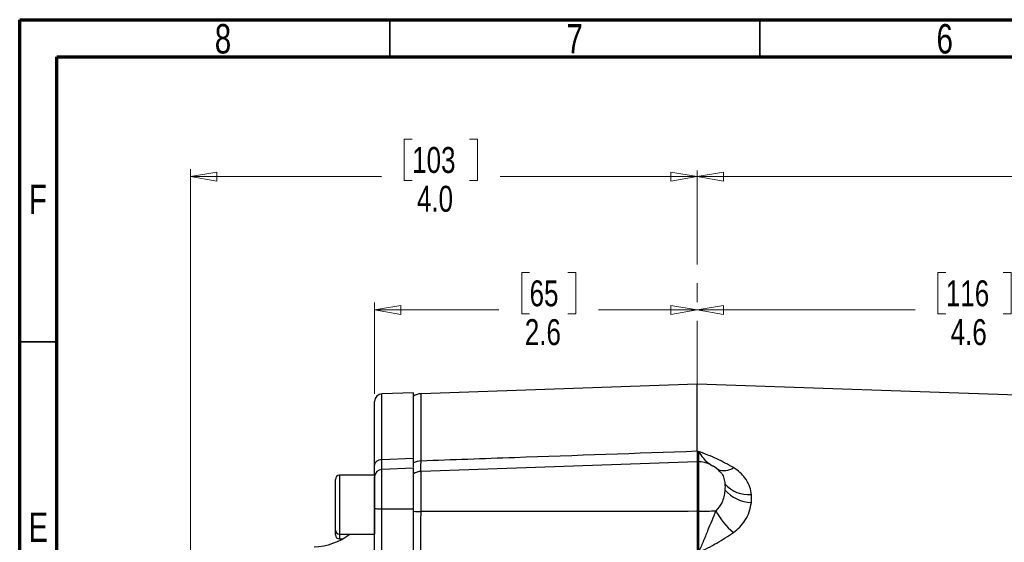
# Model space of a CAD drawing. Header units: inches. Extents: x 0.6 to 16.3, y 0.2 to 11.5.
# Tile 5 of 12: x 0.6 to 5.8, y 8.7 to 11.5. Entities that reach past the tile are written whole.
import ezdxf

# ---------------------------------------------------------------- set-up
doc = ezdxf.new("R2010")
doc.units = ezdxf.units.IN
doc.header["$MEASUREMENT"] = 0
doc.linetypes.add('CENTERX2', pattern=[0.8, 0.5, -0.1, 0.1, -0.1])
doc.styles.add('SLDTEXTSTYLE0', font='TXT', dxfattribs={"width": 0.75})
doc.dimstyles.new('SLDDIMSTYLE1', dxfattribs={"dimtxt": 0.137795, "dimasz": 0.14, "dimexe": 0, "dimexo": 0.0625, "dimgap": 0.034449, "dimtad": 0, "dimdec": 1, "dimlfac": 1.5, "dimrnd": 1e-09, "dimzin": 12, "dimdsep": 46, "dimtxsty": 'SLDTEXTSTYLE0', "dimblk1": 'CLOSED', "dimblk2": 'CLOSED', "dimsah": 1, "dimcen": 0.09, "dimadec": 0, "dimazin": 3, "dimtfac": 1, "dimtdec": 1, "dimtofl": 0, "dimtmove": 0, "dimatfit": 3, "dimldrblk": 'CLOSED', "dimfxl": 0, "dimfrac": 2, "dimtolj": 1, "dimtzin": 12, "dimarcsym": 0})
doc.dimstyles.new('SLDDIMSTYLE5', dxfattribs={"dimtxt": 0.137795, "dimasz": 0.14, "dimexe": 0, "dimexo": 0.0625, "dimgap": 0.034449, "dimtad": 0, "dimdec": 1, "dimlfac": 1.5, "dimrnd": 1e-09, "dimzin": 4, "dimdsep": 46, "dimtxsty": 'SLDTEXTSTYLE0', "dimblk1": 'CLOSED', "dimblk2": 'CLOSED', "dimsah": 1, "dimcen": 0.09, "dimadec": 0, "dimazin": 1, "dimtfac": 1, "dimtdec": 1, "dimtofl": 0, "dimtmove": 0, "dimatfit": 3, "dimldrblk": 'CLOSED', "dimfxl": 0, "dimfrac": 2, "dimtolj": 1, "dimtzin": 12, "dimarcsym": 0})

# ---------------------------------------------------------------- blocks, each defined once
blk = doc.blocks.new('_Closed')
at = {"color": 0, "linetype": 'ByBlock', "lineweight": -2}
for p, q in [((-1, 0.166667), (0, 0)), ((-1, 0.166667), (-1, -0.166667)), ((0, 0), (-1, -0.166667)), ((0, 0), (-1, 0))]:
    blk.add_line(p, q, dxfattribs=at)
blk = doc.blocks.new('_D_6')
at = {"color": 7, "linetype": 'Continuous', "lineweight": 0}
for p, q in [((2.6777, 10.8607), (2.6357, 10.8607)), ((2.6357, 10.8607), (2.6357, 10.6419)), ((2.9831, 10.8607), (3.0251, 10.8607)), ((3.0251, 10.8607), (3.0251, 10.6419)), ((1.4993, 7.9151), (1.4993, 10.7016)), ((1.4993, 10.6622), (2.5148, 10.6622)), ((2.6357, 10.6419), (2.6777, 10.6419)), ((3.0251, 10.6419), (2.9831, 10.6419)), ((4.1943, 10.6622), (3.1459, 10.6622))]:
    blk.add_line(p, q, dxfattribs=at)
at = {"color": 7, "linetype": 'Continuous', "lineweight": 18, "xscale": 0.14, "yscale": 0.14, "rotation": 180.0000000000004}
blk.add_blockref('_Closed', (1.4993, 10.6622), dxfattribs=at)
at = {"color": 7, "linetype": 'Continuous', "lineweight": 18, "xscale": 0.14, "yscale": 0.14}
blk.add_blockref('_Closed', (4.1943, 10.6622), dxfattribs=at)
at = {"color": 7, "linetype": 'Continuous', "lineweight": 18, "char_height": 0.1378, "attachment_point": 1, "style": 'SLDTEXTSTYLE0'}
for s, insert in [('103', (2.6777, 10.8196)), ('4.0', (2.7031, 10.6134))]:
    blk.add_mtext(s, dxfattribs=dict(at, insert=insert))
blk = doc.blocks.new('_D_7')
at = {"color": 7, "linetype": 'Continuous', "lineweight": 0}
for p, q in [((3.3023, 10.152), (3.2604, 10.152)), ((3.2604, 10.152), (3.2604, 9.9333)), ((3.506, 10.152), (3.548, 10.152)), ((3.548, 10.152), (3.548, 9.9333)), ((2.478, 9.5073), (2.478, 9.9929)), ((2.478, 9.9536), (3.1395, 9.9536)), ((4.1943, 9.9536), (3.6688, 9.9536)), ((3.2604, 9.9333), (3.3023, 9.9333)), ((3.548, 9.9333), (3.506, 9.9333))]:
    blk.add_line(p, q, dxfattribs=at)
at = {"color": 7, "linetype": 'Continuous', "lineweight": 18, "xscale": 0.14, "yscale": 0.14}
for p, rotation in [((2.478, 9.9536), 179.9999999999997), ((4.1943, 9.9536), 359.9999999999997)]:
    blk.add_blockref('_Closed', p, dxfattribs=dict(at, rotation=rotation))
at = {"color": 7, "linetype": 'Continuous', "lineweight": 18, "char_height": 0.1378, "attachment_point": 1, "style": 'SLDTEXTSTYLE0'}
for s, insert in [('65', (3.3023, 10.1109)), ('2.6', (3.2769, 9.9047))]:
    blk.add_mtext(s, dxfattribs=dict(at, insert=insert))
blk = doc.blocks.new('_D_8')
at = {"color": 7, "linetype": 'Continuous', "lineweight": 0}
for p, q in [((5.5162, 10.152), (5.4743, 10.152)), ((5.4743, 10.152), (5.4743, 9.9333)), ((5.8217, 10.152), (5.8637, 10.152)), ((5.8637, 10.152), (5.8637, 9.9333)), ((4.1943, 9.9536), (5.3534, 9.9536)), ((7.2397, 9.9536), (5.9845, 9.9536)), ((7.2397, 8.9773), (7.2397, 9.9929)), ((5.4743, 9.9333), (5.5162, 9.9333)), ((5.8637, 9.9333), (5.8217, 9.9333))]:
    blk.add_line(p, q, dxfattribs=at)
at = {"color": 7, "linetype": 'Continuous', "lineweight": 18, "xscale": 0.14, "yscale": 0.14, "rotation": 180.0000000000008}
blk.add_blockref('_Closed', (4.1943, 9.9536), dxfattribs=at)
at = {"color": 7, "linetype": 'Continuous', "lineweight": 18, "xscale": 0.14, "yscale": 0.14}
blk.add_blockref('_Closed', (7.2397, 9.9536), dxfattribs=at)
at = {"color": 7, "linetype": 'Continuous', "lineweight": 18, "char_height": 0.1378, "attachment_point": 1, "style": 'SLDTEXTSTYLE0'}
for s, insert in [('116', (5.5162, 10.1109)), ('4.6', (5.5417, 9.9047))]:
    blk.add_mtext(s, dxfattribs=dict(at, insert=insert))
blk = doc.blocks.new('_D_9')
at = {"color": 7, "linetype": 'Continuous', "lineweight": 0}
for p, q in [((6.0415, 10.8607), (5.9995, 10.8607)), ((5.9995, 10.8607), (5.9995, 10.6419)), ((6.3469, 10.8607), (6.3889, 10.8607)), ((6.3889, 10.8607), (6.3889, 10.6419)), ((8.0397, 9.1221), (8.0397, 10.7016)), ((4.1943, 10.6622), (5.8786, 10.6622)), ((5.9995, 10.6419), (6.0415, 10.6419)), ((6.3889, 10.6419), (6.3469, 10.6419)), ((8.0397, 10.6622), (6.5097, 10.6622))]:
    blk.add_line(p, q, dxfattribs=at)
at = {"color": 7, "linetype": 'Continuous', "lineweight": 18, "xscale": 0.14, "yscale": 0.14, "rotation": 180.0000000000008}
blk.add_blockref('_Closed', (4.1943, 10.6622), dxfattribs=at)
at = {"color": 7, "linetype": 'Continuous', "lineweight": 18, "xscale": 0.14, "yscale": 0.14}
blk.add_blockref('_Closed', (8.0397, 10.6622), dxfattribs=at)
at = {"color": 7, "linetype": 'Continuous', "lineweight": 18, "char_height": 0.1378, "attachment_point": 1, "style": 'SLDTEXTSTYLE0'}
for s, insert in [('147', (6.0415, 10.8196)), ('5.8', (6.0669, 10.6134))]:
    blk.add_mtext(s, dxfattribs=dict(at, insert=insert))

msp = doc.modelspace()

# ---------------------------------------------------------------- linework, layer by layer
at = {"color": 7, "linetype": 'Continuous', "lineweight": 70}
for p, q in [((0.5906, 0.1969), (0.5906, 11.4961)), ((0.5906, 11.4961), (16.3386, 11.4961)), ((0.7874, 0.3937), (0.7874, 11.2992)), ((0.7874, 11.2992), (16.1417, 11.2992))]:
    msp.add_line(p, q, dxfattribs=at)
at = {"color": 7, "linetype": 'Continuous', "lineweight": 35}
for p, q in [((2.5591, 11.2992), (2.5591, 11.4961)), ((4.5276, 11.2992), (4.5276, 11.4961)), ((0.7874, 9.7835), (0.5906, 9.7835))]:
    msp.add_line(p, q, dxfattribs=at)
at = {"color": 7, "linetype": 'CENTERX2', "lineweight": 18}
msp.add_line((4.1943, 3.7952), (4.1943, 10.7076), dxfattribs=at)
at = {"color": 7, "linetype": 'Continuous', "lineweight": 25}
for p, q in [((4.1943, 9.5599), (2.7249, 9.5085)), ((6.5601, 9.4772), (4.1943, 9.5599)), ((4.1943, 9.2025), (4.1943, 9.5599)), ((2.6847, 9.5137), (2.5166, 9.5079)), ((2.6847, 9.1656), (2.6847, 9.5137)), ((2.5166, 9.1596), (2.6847, 9.1656)), ((2.6847, 9.1407), (2.6847, 9.1656)), ((4.2002, 9.2023), (4.1943, 9.2025)), ((2.6847, 9.1124), (2.5166, 9.1065)), ((2.6847, 8.8963), (2.6847, 9.1124)), ((4.1943, 9.1472), (2.7249, 9.0959)), ((4.2002, 9.147), (4.1943, 9.1472)), ((4.1943, 9.1472), (4.1943, 8.8835)), ((2.478, 9.0749), (2.2913, 9.0749)), ((2.478, 9.0749), (2.478, 8.7622)), ((4.3075, 9.0999), (4.3093, 9.098)), ((2.27, 8.7835), (2.27, 9.0535)), ((2.5166, 8.8962), (2.6847, 8.8963)), ((2.6847, 8.8835), (2.6847, 8.8963)), ((4.2002, 8.8835), (4.1943, 8.8835)), ((2.27, 8.7586), (2.27, 8.7835)), ((2.2913, 8.7622), (2.478, 8.7622)), ((2.2913, 8.7373), (2.308, 8.7373))]:
    msp.add_line(p, q, dxfattribs=at)
at = {"color": 8, "linetype": 'Continuous', "lineweight": 25}
for p, q in [((2.5166, 9.1596), (2.5166, 9.5079)), ((2.7249, 9.1509), (2.7249, 9.5085)), ((4.2002, 9.147), (4.2002, 8.8835)), ((2.2913, 9.0749), (2.2913, 8.7622)), ((2.5166, 8.8962), (2.5166, 9.1065)), ((2.7249, 8.8819), (2.7249, 9.0959)), ((2.2913, 8.7622), (2.2913, 8.7373))]:
    msp.add_line(p, q, dxfattribs=at)
at = {"color": 7, "linetype": 'Continuous', "lineweight": 25}
for centre, radius, start, end in [((2.518, 9.4679), 0.04, 92, 180), ((2.7277, 9.4286), 0.08, 92, 122.5136), ((2.7271, 9.0583), 0.0927, 91.3785, 117.2489), ((4.1943, 8.9804), 0.1667, 46.6903, 88), ((2.2913, 9.0535), 0.0213, 90, 180), ((2.518, 9.0666), 0.04, 92, 180), ((2.7277, 9.0159), 0.08, 92, 122.5136), ((4.4689, 9.1445), 0.1724, 222.1195, 274.3396), ((4.4887, 9.1226), 0.193, 220.0986, 268.0042), ((2.726, 9.4065), 0.5246, 265.4846, 269.8806), ((4.1992, 10.3117), 1.4281, 270.0385, 273.7856), ((4.6002, 9.0385), 0.3423, 206.346, 231.4321), ((2.1447, 9.0279), 0.3333, 272, 307.1529), ((2.2913, 8.7835), 0.0213, 180, 270), ((2.2913, 8.7586), 0.0213, 180, 270)]:
    msp.add_arc(centre, radius, start, end, dxfattribs=at)
at = {"color": 8, "linetype": 'Continuous', "lineweight": 25}
msp.add_arc((4.3359, 9.1892), 0.0893, 249.3186, 304.7607, dxfattribs=at)
at = {"color": 7, "linetype": 'Continuous', "lineweight": 25}
for points, knots in [([(2.478, 9.1266), (2.478, 9.1609), (2.478, 9.2302), (2.478, 9.3142), (2.478, 9.3829), (2.478, 9.4323), (2.478, 9.4628), (2.478, 9.4657), (2.478, 9.4671)], [0, 0, 0, 0, 0.162247, 0.327456, 0.495447, 0.667485, 0.840698, 1, 1, 1, 1]), ([(2.6847, 9.1178), (2.6847, 9.1225), (2.6847, 9.1333), (2.6847, 9.154), (2.6847, 9.1656)], [0, 0, 0, 0, 0.442054, 1, 1, 1, 1]), ([(4.1943, 9.2025), (3.8705, 9.1912), (3.3807, 9.1741), (2.8909, 9.1568), (2.7249, 9.1509)], [0, 0, 0, 0, 0.6611682, 1, 1, 1, 1]), ([(4.1943, 9.2025), (4.1943, 9.1927), (4.1943, 9.1726), (4.1943, 9.1532), (4.1943, 9.1482), (4.1943, 9.1457)], [0, 0, 0, 0, 0.329952, 0.67005, 1, 1, 1, 1]), ([(4.3868, 9.1158), (4.3579, 9.1319), (4.3142, 9.1561), (4.25, 9.1829), (4.217, 9.1959), (4.2003, 9.2023), (4.2002, 9.2023)], [0, 0, 0, 0, 0.493398, 0.7450289, 0.9974526, 1, 1, 1, 1]), ([(2.478, 9.0728), (2.478, 9.0787), (2.478, 9.091), (2.478, 9.1145), (2.478, 9.1266)], [0, 0, 0, 0, 0.486014, 1, 1, 1, 1]), ([(2.6847, 9.1178), (2.6847, 9.1213), (2.6847, 9.1277), (2.6847, 9.1366), (2.6847, 9.1407)], [0, 0, 0, 0, 0.535005, 1, 1, 1, 1]), ([(4.482, 8.9726), (4.4816, 8.9756), (4.4795, 8.9926), (4.4711, 9.0232), (4.4506, 9.0596), (4.4225, 9.0912), (4.3988, 9.1075), (4.3868, 9.1158)], [0, 0, 0, 0, 0.054789, 0.306864, 0.566571, 0.779999, 1, 1, 1, 1]), ([(2.478, 8.9009), (2.478, 8.912), (2.478, 8.9346), (2.478, 8.968), (2.478, 8.9987), (2.478, 9.025), (2.478, 9.046), (2.478, 9.06), (2.478, 9.0667), (2.478, 9.0659), (2.478, 9.0657)], [0, 0, 0, 0, 0.133362, 0.270279, 0.407196, 0.540557, 0.673919, 0.810836, 0.947753, 1, 1, 1, 1]), ([(4.3411, 8.9983), (4.3409, 8.9961), (4.3399, 8.9839), (4.3358, 8.9607), (4.3241, 8.9235), (4.3049, 8.9004), (4.2935, 8.8867)], [0, 0, 0, 0, 0.061603, 0.328469, 0.601193, 1, 1, 1, 1]), ([(4.3868, 8.7709), (4.3985, 8.7804), (4.4223, 8.7997), (4.4511, 8.8368), (4.4735, 8.8808), (4.4791, 8.9132), (4.482, 8.9298)], [0, 0, 0, 0, 0.21336, 0.43352, 0.711269, 1, 1, 1, 1]), ([(2.478, 8.6408), (2.478, 8.6601), (2.478, 8.6989), (2.478, 8.7642), (2.478, 8.8323), (2.478, 8.878), (2.478, 8.9009)], [0, 0, 0, 0, 0.250001, 0.499962, 0.749995, 1, 1, 1, 1]), ([(2.5166, 8.6639), (2.5166, 8.6702), (2.5166, 8.6852), (2.5165, 8.7081), (2.5165, 8.7353), (2.5165, 8.7639), (2.5165, 8.8003), (2.5165, 8.8445), (2.5166, 8.8776), (2.5166, 8.8962)], [0, 0, 0, 0, 0.093134, 0.221777, 0.318054, 0.456595, 0.594338, 0.772833, 1, 1, 1, 1]), ([(2.6847, 8.6657), (2.6847, 8.6841), (2.6847, 8.7181), (2.6847, 8.7743), (2.6847, 8.8331), (2.6847, 8.8742), (2.6847, 8.8963)], [0, 0, 0, 0, 0.266835, 0.494114, 0.727989, 1, 1, 1, 1]), ([(2.6847, 8.6586), (2.6847, 8.6693), (2.6847, 8.6967), (2.6847, 8.7456), (2.6847, 8.8031), (2.6847, 8.8495), (2.6847, 8.8763), (2.6847, 8.8835)], [0, 0, 0, 0, 0.159487, 0.411177, 0.655763, 0.907443, 1, 1, 1, 1]), ([(2.7249, 8.6484), (2.7248, 8.6656), (2.7247, 8.7004), (2.7247, 8.7588), (2.7247, 8.8201), (2.7248, 8.861), (2.7249, 8.8819)], [0, 0, 0, 0, 0.245724, 0.500002, 0.745724, 1, 1, 1, 1]), ([(4.1943, 8.8835), (3.9349, 8.8831), (3.4451, 8.8822), (2.9553, 8.882), (2.7249, 8.8819)], [0, 0, 0, 0, 0.529676, 1, 1, 1, 1]), ([(4.1943, 8.8835), (4.1943, 8.8646), (4.1943, 8.826), (4.1943, 8.769), (4.1943, 8.7137), (4.1943, 8.6807), (4.1943, 8.664)], [0, 0, 0, 0, 0.246215, 0.500001, 0.746214, 1, 1, 1, 1]), ([(4.2935, 8.8867), (4.2785, 8.8509), (4.2549, 8.7947), (4.2246, 8.7203), (4.2085, 8.6825), (4.2002, 8.6641), (4.2002, 8.6639)], [0, 0, 0, 0, 0.4589434, 0.7218646, 0.9976696, 1, 1, 1, 1]), ([(4.2002, 8.8835), (4.2003, 8.8651), (4.2005, 8.8276), (4.2006, 8.7711), (4.2005, 8.7151), (4.2003, 8.6811), (4.2002, 8.6639)], [0, 0, 0, 0, 0.239385, 0.485722, 0.738731, 1, 1, 1, 1]), ([(4.2002, 8.6639), (4.2003, 8.664), (4.217, 8.6724), (4.25, 8.689), (4.3142, 8.7227), (4.3579, 8.7517), (4.3868, 8.7709)], [0, 0, 0, 0, 0.002547, 0.254971, 0.506602, 1, 1, 1, 1])]:
    msp.add_open_spline(points, degree=3, knots=knots, dxfattribs=at)
at = {"color": 8, "linetype": 'Continuous', "lineweight": 25}
for points, knots in [([(4.2002, 9.2023), (4.2002, 9.2022), (4.2085, 9.1893), (4.2246, 9.167), (4.2503, 9.1396), (4.269, 9.1288), (4.2791, 9.123)], [0, 0, 0, 0, 0.00274, 0.326995, 0.636104, 1, 1, 1, 1]), ([(4.2002, 9.2023), (4.2002, 9.2017), (4.2003, 9.1908), (4.2005, 9.1719), (4.2006, 9.1536), (4.2005, 9.1445), (4.2004, 9.1454), (4.2003, 9.1457)], [0, 0, 0, 0, 0.016587, 0.293814, 0.579092, 0.864212, 1, 1, 1, 1]), ([(2.5165, 9.1065), (2.5165, 9.107), (2.5165, 9.1089), (2.5165, 9.1175), (2.5165, 9.132), (2.5166, 9.1497), (2.5166, 9.1596)], [0, 0, 0, 0, 0.077282, 0.311173, 0.614263, 1, 1, 1, 1]), ([(2.7248, 9.0925), (2.7248, 9.0922), (2.7247, 9.0907), (2.7247, 9.0995), (2.7247, 9.1183), (2.7248, 9.1399), (2.7249, 9.1509)], [0, 0, 0, 0, 0.083483, 0.392454, 0.69103, 1, 1, 1, 1]), ([(4.3093, 9.098), (4.3146, 9.0934), (4.328, 9.0818), (4.3368, 9.0585), (4.3396, 9.0388), (4.3411, 9.0289)], [0, 0, 0, 0, 0.240763, 0.614665, 1, 1, 1, 1])]:
    msp.add_open_spline(points, degree=3, knots=knots, dxfattribs=at)
at = {"color": 7, "linetype": 'Continuous', "lineweight": 25}
for points in [[(2.478, 9.1266), (2.4786, 9.1308), (2.4797, 9.1393), (2.4886, 9.1501), (2.5013, 9.1578), (2.5115, 9.159), (2.5166, 9.1596)], [(4.3411, 9.0289), (4.3413, 9.024), (4.3419, 9.0141), (4.3413, 9.0036), (4.3411, 8.9983)], [(4.482, 8.9298), (4.4825, 8.937), (4.4837, 8.9514), (4.4825, 8.9655), (4.482, 8.9726)], [(2.478, 8.9009), (2.4786, 8.9003), (2.4797, 8.8991), (2.4886, 8.8975), (2.5013, 8.8964), (2.5115, 8.8962), (2.5166, 8.8962)]]:
    msp.add_open_spline(points, degree=3, dxfattribs=at)

# ---------------------------------------------------------------- texts
at = {"color": 7, "linetype": 'Continuous', "lineweight": 0, "char_height": 0.1562, "attachment_point": 2, "style": 'SLDTEXTSTYLE0'}
for s, insert in [('8', (1.6717, 11.4728)), ('7', (3.5417, 11.4728)), ('6', (5.5102, 11.4728)), ('F', (0.6873, 10.6191)), ('E', (0.6893, 8.8769))]:
    msp.add_mtext(s, dxfattribs=dict(at, insert=insert))

# ---------------------------------------------------------------- dimensions: what is measured, and where the dimension line sits
at = {"color": 7, "linetype": 'Continuous', "lineweight": 18}
for base, p1, dimstyle, picture, middle in [((4.1943, 10.6622), (1.4993, 7.8758), 'SLDDIMSTYLE5', '_D_6', (2.8304, 10.6622)), ((4.1943, 9.9536), (2.478, 9.4679), 'SLDDIMSTYLE1', '_D_7', (3.4042, 9.9536))]:
    dim = msp.add_linear_dim(base=base, p1=p1, p2=(4.1943, 10.7076), dimstyle=dimstyle, dxfattribs=at)
    dim.commit()
    dim.dimension.update_dxf_attribs({"geometry": picture, "text_midpoint": middle, "dimtype": 160})
for base, p1, picture, middle in [((4.1943, 10.6622), (8.0397, 9.0827), '_D_9', (6.1942, 10.6622)), ((4.1943, 9.9536), (7.2397, 8.9379), '_D_8', (5.669, 9.9536))]:
    dim = msp.add_linear_dim(base=base, p1=p1, p2=(4.1943, 10.7076), angle=0, dimstyle='SLDDIMSTYLE1', dxfattribs=at)
    dim.commit()
    dim.dimension.update_dxf_attribs({"geometry": picture, "text_midpoint": middle, "dimtype": 160})

doc.saveas('drawing.dxf')
